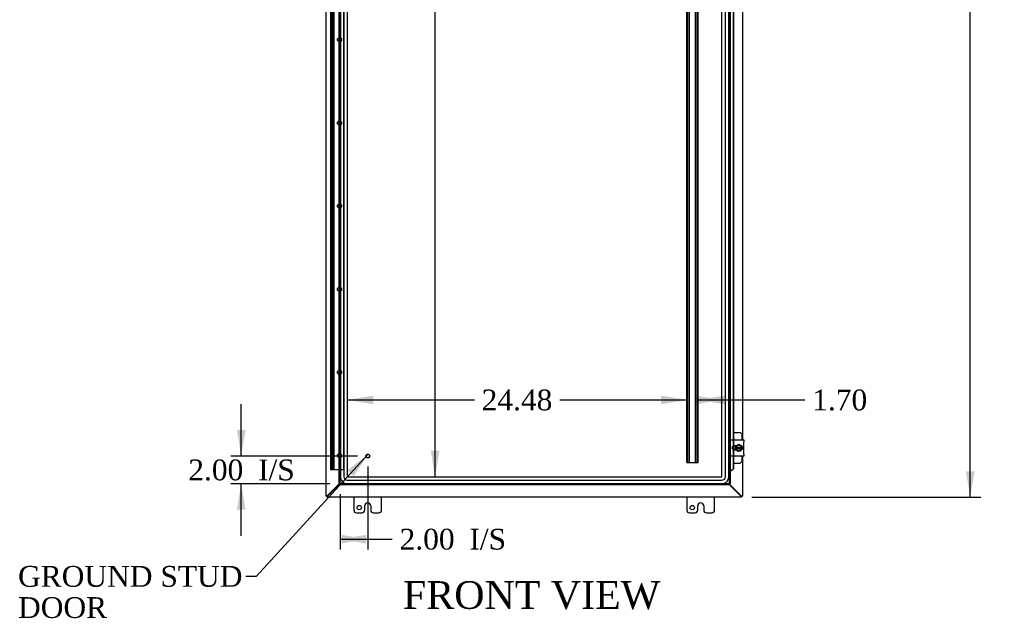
# Model space of a CAD drawing. Header units: inches. Extents: x 21 to 295, y 2 to 198.
# Tile 3 of 11: x 75 to 146, y 50 to 93. Entities that reach past the tile are written whole.
import ezdxf
from ezdxf.enums import TextEntityAlignment as Align

# ---------------------------------------------------------------- set-up
doc = ezdxf.new("R2010")
doc.units = ezdxf.units.IN
doc.header["$MEASUREMENT"] = 0
for name, color, linetype in [('COM42667', 7, 'CONTINUOUS'), ('COM42780', 7, 'CONTINUOUS'), ('COM48505', 7, 'CONTINUOUS'), ('COM48531', 7, 'CONTINUOUS'), ('COM53845-5', 7, 'CONTINUOUS'), ('COM54746-68', 7, 'CONTINUOUS'), ('COM70219', 7, 'CONTINUOUS'), ('COM71680-4', 7, 'CONTINUOUS'), ('COM71781-1', 7, 'CONTINUOUS'), ('DEFAULT', 7, 'CONTINUOUS'), ('FET07710', 7, 'CONTINUOUS'), ('SCC19011', 7, 'CONTINUOUS'), ('SPR20265', 7, 'CONTINUOUS'), ('STD21878', 7, 'CONTINUOUS'), ('WAF25035', 7, 'CONTINUOUS')]:
    doc.layers.add(name, color=color, linetype=linetype)
doc.styles.add('SEACAD_TIMES_NEW_ROMAN', font='times.ttf')

# ---------------------------------------------------------------- blocks, each defined once
blk = doc.blocks.new('SEANNOT_GROUP2')
at = {"layer": 'DEFAULT', "linetype": 'Continuous'}
blk.add_hatch(color=136, dxfattribs=at).paths.add_polyline_path([(98.641, 59.915), (99.676, 61.51), (98.18, 60.337)])
at = {"layer": 'DEFAULT', "color": 136, "linetype": 'Continuous'}
blk.add_line((91.611, 52.694), (90.861, 52.694), dxfattribs=at)
blk.add_lwpolyline([(91.611, 52.694), (99.676, 61.51)], dxfattribs=at)
at = {"layer": 'DEFAULT', "color": 136, "linetype": 'Continuous', "style": 'SEACAD_TIMES_NEW_ROMAN'}
for s, p in [('GROUND STUD', (74.447, 53.444)), ('DOOR', (74.447, 51.194))]:
    blk.add_text(s, height=1.5, dxfattribs=at).set_placement(p, align=Align.TOP_LEFT)
blk = doc.blocks.new('GDIMGGROUP')
at = {"layer": 'DEFAULT', "linetype": 'Continuous'}
for points in [[(143.384, 128.526), (143.072, 130.401), (142.759, 128.526)], [(143.384, 60.276), (142.759, 60.276), (143.072, 58.401)]]:
    blk.add_hatch(color=136, dxfattribs=at).paths.add_polyline_path(points)
at = {"layer": 'DEFAULT', "color": 136, "linetype": 'Continuous'}
for p, q in [((127.324, 130.401), (143.822, 130.401)), ((143.072, 98.215), (143.072, 130.401)), ((143.072, 58.401), (143.072, 96.19)), ((127.324, 58.401), (143.822, 58.401))]:
    blk.add_line(p, q, dxfattribs=at)
at = {"layer": 'DEFAULT', "color": 136, "linetype": 'Continuous', "style": 'SEACAD_TIMES_NEW_ROMAN'}
blk.add_text('72.00', height=1.5, dxfattribs=at).set_placement((140.513, 97.69), align=Align.TOP_LEFT)
blk = doc.blocks.new('GDIMGGROUP1')
at = {"layer": 'DEFAULT', "linetype": 'Continuous'}
for points in [[(90.217, 63.246), (90.53, 61.371), (90.842, 63.246)], [(90.217, 57.496), (90.842, 57.496), (90.53, 59.371)]]:
    blk.add_hatch(color=136, dxfattribs=at).paths.add_polyline_path(points)
at = {"layer": 'DEFAULT', "color": 136, "linetype": 'Continuous'}
for p, q in [((90.53, 61.371), (90.53, 65.121)), ((98.905, 61.371), (89.78, 61.371)), ((96.905, 59.371), (89.78, 59.371)), ((90.53, 55.621), (90.53, 59.371))]:
    blk.add_line(p, q, dxfattribs=at)
at = {"layer": 'DEFAULT', "color": 136, "linetype": 'Continuous', "style": 'SEACAD_TIMES_NEW_ROMAN'}
for s, p in [('2.00', (86.717, 61.121)), ('I/S', (91.748, 61.121))]:
    blk.add_text(s, height=1.5, dxfattribs=at).set_placement(p, align=Align.TOP_LEFT)
blk = doc.blocks.new('GDIMGGROUP14')
at = {"layer": 'DEFAULT', "linetype": 'Continuous'}
for points in [[(99.53, 55.064), (99.53, 55.689), (97.655, 55.376)], [(97.78, 55.064), (99.655, 55.376), (97.78, 55.689)]]:
    blk.add_hatch(color=136, dxfattribs=at).paths.add_polyline_path(points)
at = {"layer": 'DEFAULT', "color": 136, "linetype": 'Continuous'}
for p, q in [((99.655, 60.621), (99.655, 54.626)), ((97.655, 58.621), (97.655, 54.626)), ((97.655, 55.376), (100.669, 55.376)), ((100.669, 55.376), (101.419, 55.376))]:
    blk.add_line(p, q, dxfattribs=at)
at = {"layer": 'DEFAULT', "color": 136, "linetype": 'Continuous', "style": 'SEACAD_TIMES_NEW_ROMAN'}
for s, p in [('2.00', (101.944, 56.126)), ('I/S', (106.975, 56.126))]:
    blk.add_text(s, height=1.5, dxfattribs=at).set_placement(p, align=Align.TOP_LEFT)
blk = doc.blocks.new('GDIMGGROUP23')
at = {"layer": 'DEFAULT', "linetype": 'Continuous'}
for points in [[(104.816, 127.053), (104.503, 128.928), (104.191, 127.053)], [(104.816, 61.749), (104.191, 61.749), (104.503, 59.874)]]:
    blk.add_hatch(color=136, dxfattribs=at).paths.add_polyline_path(points)
at = {"layer": 'DEFAULT', "color": 136, "linetype": 'Continuous'}
for p, q in [((104.503, 95.676), (104.503, 128.928)), ((104.503, 59.874), (104.503, 93.651))]:
    blk.add_line(p, q, dxfattribs=at)
at = {"layer": 'DEFAULT', "color": 136, "linetype": 'Continuous', "style": 'SEACAD_TIMES_NEW_ROMAN'}
blk.add_text('69.05', height=1.5, dxfattribs=at).set_placement((101.944, 95.151), align=Align.TOP_LEFT)
blk = doc.blocks.new('GDIMGGROUP24')
at = {"layer": 'DEFAULT', "linetype": 'Continuous'}
for points in [[(100.05, 65.729), (98.175, 65.417), (100.05, 65.104)], [(120.78, 65.729), (120.78, 65.104), (122.655, 65.417)]]:
    blk.add_hatch(color=136, dxfattribs=at).paths.add_polyline_path(points)
at = {"layer": 'DEFAULT', "color": 136, "linetype": 'Continuous'}
for p, q in [((98.175, 65.417), (107.331, 65.417)), ((113.499, 65.417), (122.655, 65.417))]:
    blk.add_line(p, q, dxfattribs=at)
at = {"layer": 'DEFAULT', "color": 136, "linetype": 'Continuous', "style": 'SEACAD_TIMES_NEW_ROMAN'}
blk.add_text('24.48', height=1.5, dxfattribs=at).set_placement((107.856, 66.167), align=Align.TOP_LEFT)
blk = doc.blocks.new('GDIMGGROUP29')
at = {"layer": 'DEFAULT', "linetype": 'Continuous'}
for points in [[(123.298, 65.729), (123.298, 65.104), (125.173, 65.417)], [(125.347, 65.729), (123.472, 65.417), (125.347, 65.104)]]:
    blk.add_hatch(color=136, dxfattribs=at).paths.add_polyline_path(points)
at = {"layer": 'DEFAULT', "color": 136, "linetype": 'Continuous'}
for p, q in [((123.472, 65.417), (130.405, 65.417)), ((130.405, 65.417), (131.155, 65.417))]:
    blk.add_line(p, q, dxfattribs=at)
at = {"layer": 'DEFAULT', "color": 136, "linetype": 'Continuous', "style": 'SEACAD_TIMES_NEW_ROMAN'}
blk.add_text('1.70', height=1.5, dxfattribs=at).set_placement((131.68, 66.167), align=Align.TOP_LEFT)

msp = doc.modelspace()

# ---------------------------------------------------------------- linework, layer by layer
at = {"layer": 'COM42667', "color": 7}
for p, q in [((125.772, 62.407), (125.772, 62.55)), ((125.772, 62.55), (126.742, 62.55)), ((126.742, 62.55), (126.742, 62.407)), ((125.772, 62.407), (125.772, 61.515)), ((126.186, 62.102), (126.047, 62.102)), ((126.047, 61.821), (126.186, 61.821)), ((126.742, 61.515), (126.742, 62.407)), ((125.772, 61.372), (125.772, 61.515)), ((126.742, 61.372), (125.772, 61.372)), ((126.742, 61.515), (126.742, 61.372))]:
    msp.add_line(p, q, dxfattribs=at)
msp.add_arc((126.047, 61.961), 0.14, 90, 270, dxfattribs=at)
at = {"layer": 'COM42780', "color": 7}
for p, q in [((125.996, 63.077), (126.393, 63.077)), ((126.643, 62.55), (126.643, 62.827)), ((126.143, 62.027), (126.143, 62.102)), ((126.143, 61.821), (126.143, 61.892)), ((126.643, 61.096), (126.643, 61.372)), ((125.996, 60.846), (126.393, 60.846))]:
    msp.add_line(p, q, dxfattribs=at)
for centre, start, end in [((125.893, 62.39), 39.93243, 65.66946), ((126.393, 62.827), 0, 90), ((125.893, 61.533), 294.33054, 320.06757), ((126.393, 61.096), 270, 0)]:
    msp.add_arc(centre, 0.25, start, end, dxfattribs=at)
at = {"layer": 'COM48505', "color": 7}
for p, q in [((126.646, 93.812), (126.646, 62.55)), ((126.646, 61.372), (126.646, 58.473)), ((125.699, 59.367), (126.538, 58.528)), ((126.646, 58.473), (126.574, 58.473))]:
    msp.add_line(p, q, dxfattribs=at)
for points, knots in [([(126.538, 58.528), (126.543, 58.524), (126.548, 58.519), (126.556, 58.51), (126.56, 58.505), (126.567, 58.496), (126.57, 58.492), (126.573, 58.482), (126.574, 58.478), (126.574, 58.473)], [0, 0, 0, 0, 0.25, 0.25, 0.5, 0.5, 0.75, 0.75, 1, 1, 1, 1]), ([(126.538, 58.528), (126.545, 58.526), (126.552, 58.524), (126.566, 58.519), (126.573, 58.517), (126.586, 58.512), (126.592, 58.51), (126.604, 58.505), (126.61, 58.503), (126.62, 58.498), (126.624, 58.496), (126.632, 58.492), (126.635, 58.489), (126.643, 58.482), (126.646, 58.478), (126.646, 58.473)], [0, 0, 0, 0, 0.125, 0.125, 0.25, 0.25, 0.375, 0.375, 0.5, 0.5, 0.625, 0.625, 0.75, 0.75, 1, 1, 1, 1])]:
    msp.add_open_spline(points, degree=3, knots=knots, dxfattribs=at)
at = {"layer": 'COM48531', "color": 7}
for p, q in [((97.635, 59.371), (96.773, 58.509)), ((126.519, 58.509), (125.699, 59.329)), ((96.718, 58.401), (96.718, 58.473)), ((126.574, 58.401), (96.718, 58.401)), ((126.574, 58.401), (126.574, 58.473))]:
    msp.add_line(p, q, dxfattribs=at)
for points, knots in [([(96.718, 58.401), (96.721, 58.401), (96.723, 58.402), (96.727, 58.405), (96.73, 58.407), (96.734, 58.412), (96.737, 58.415), (96.741, 58.423), (96.743, 58.428), (96.748, 58.438), (96.75, 58.443), (96.755, 58.455), (96.757, 58.461), (96.764, 58.481), (96.769, 58.495), (96.773, 58.509)], [0, 0, 0, 0, 0.125, 0.125, 0.25, 0.25, 0.375, 0.375, 0.5, 0.5, 0.625, 0.625, 0.75, 0.75, 1, 1, 1, 1]), ([(96.718, 58.473), (96.723, 58.473), (96.727, 58.474), (96.737, 58.478), (96.741, 58.48), (96.75, 58.487), (96.755, 58.491), (96.764, 58.5), (96.769, 58.504), (96.773, 58.509)], [0, 0, 0, 0, 0.25, 0.25, 0.5, 0.5, 0.75, 0.75, 1, 1, 1, 1]), ([(126.574, 58.473), (126.57, 58.473), (126.565, 58.474), (126.556, 58.478), (126.551, 58.48), (126.542, 58.487), (126.538, 58.491), (126.528, 58.5), (126.524, 58.504), (126.519, 58.509)], [0, 0, 0, 0, 0.25, 0.25, 0.5, 0.5, 0.75, 0.75, 1, 1, 1, 1]), ([(126.574, 58.401), (126.572, 58.401), (126.57, 58.402), (126.565, 58.405), (126.563, 58.407), (126.558, 58.412), (126.556, 58.415), (126.551, 58.423), (126.549, 58.428), (126.544, 58.438), (126.542, 58.443), (126.538, 58.455), (126.535, 58.461), (126.528, 58.481), (126.524, 58.495), (126.519, 58.509)], [0, 0, 0, 0, 0.125, 0.125, 0.25, 0.25, 0.375, 0.375, 0.5, 0.5, 0.625, 0.625, 0.75, 0.75, 1, 1, 1, 1])]:
    msp.add_open_spline(points, degree=3, knots=knots, dxfattribs=at)
at = {"layer": 'COM53845-5', "color": 7}
for p, q in [((122.655, 60.901), (122.655, 127.901)), ((122.695, 60.901), (122.695, 127.901)), ((122.807, 60.901), (122.807, 127.901)), ((122.847, 60.901), (122.847, 127.901)), ((123.28, 60.901), (123.28, 127.901)), ((123.32, 60.901), (123.32, 127.901)), ((123.432, 60.901), (123.432, 127.901)), ((123.472, 60.901), (123.472, 127.901)), ((122.655, 60.901), (122.738, 60.901)), ((122.738, 60.901), (123.389, 60.901)), ((123.389, 60.901), (123.472, 60.901))]:
    msp.add_line(p, q, dxfattribs=at)
at = {"layer": 'COM54746-68', "color": 7}
for p, q in [((97.025, 128.401), (97.025, 61.401)), ((97.125, 61.401), (97.125, 128.401)), ((97.208, 60.401), (97.208, 128.401)), ((97.234, 60.401), (97.234, 128.401)), ((97.717, 60.401), (97.717, 128.401)), ((97.927, 60.401), (97.927, 128.401)), ((96.958, 93.401), (96.958, 92.401)), ((96.996, 92.401), (96.996, 93.401)), ((97.02, 93.401), (97.02, 92.401)), ((97.039, 92.401), (97.039, 93.401)), ((97.13, 92.401), (97.13, 93.401)), ((97.143, 93.401), (97.143, 92.402)), ((97.192, 92.401), (97.192, 93.401)), ((97.199, 92.402), (97.199, 93.401)), ((97.075, 92.402), (96.958, 92.402)), ((96.958, 92.402), (96.958, 91.401)), ((96.958, 92.401), (97.192, 92.401)), ((97.02, 92.402), (97.02, 91.401)), ((97.04, 91.401), (97.04, 92.401)), ((97.075, 92.402), (97.143, 92.402)), ((97.124, 92.401), (97.124, 91.401)), ((97.13, 91.401), (97.13, 92.402)), ((97.13, 91.401), (97.13, 92.402)), ((97.199, 92.402), (97.143, 92.402)), ((97.192, 91.401), (97.192, 92.402)), ((97.192, 91.401), (97.192, 92.402)), ((97.075, 91.401), (96.958, 91.401)), ((96.958, 91.401), (97.075, 91.401)), ((96.958, 91.401), (96.958, 90.401)), ((96.996, 90.401), (96.996, 91.401)), ((97.02, 91.401), (97.02, 90.401)), ((97.039, 90.401), (97.039, 91.401)), ((97.075, 91.401), (97.143, 91.401)), ((97.13, 90.401), (97.13, 91.401)), ((97.199, 91.401), (97.143, 91.401)), ((97.143, 91.401), (97.143, 90.402)), ((97.192, 90.401), (97.192, 91.401)), ((97.199, 90.402), (97.199, 91.401)), ((97.075, 90.402), (96.958, 90.402)), ((96.958, 90.402), (96.958, 89.401)), ((96.958, 90.401), (97.192, 90.401)), ((97.02, 90.402), (97.02, 89.401)), ((97.04, 89.401), (97.04, 90.401)), ((97.075, 90.402), (97.143, 90.402)), ((97.124, 90.401), (97.124, 89.401)), ((97.13, 89.401), (97.13, 90.402)), ((97.13, 89.401), (97.13, 90.402)), ((97.199, 90.402), (97.143, 90.402)), ((97.192, 89.401), (97.192, 90.402)), ((97.192, 89.401), (97.192, 90.402)), ((97.075, 89.401), (96.958, 89.401)), ((96.958, 89.401), (97.075, 89.401)), ((96.958, 89.401), (96.958, 88.401)), ((96.996, 88.401), (96.996, 89.401)), ((97.02, 89.401), (97.02, 88.401)), ((97.039, 88.401), (97.039, 89.401)), ((97.075, 89.401), (97.143, 89.401)), ((97.13, 88.401), (97.13, 89.401)), ((97.199, 89.401), (97.143, 89.401)), ((97.143, 89.401), (97.143, 88.402)), ((97.192, 88.401), (97.192, 89.401)), ((97.199, 88.402), (97.199, 89.401)), ((97.075, 88.402), (96.958, 88.402)), ((96.958, 88.402), (96.958, 87.401)), ((96.958, 88.401), (97.192, 88.401)), ((97.02, 88.402), (97.02, 87.401)), ((97.04, 87.401), (97.04, 88.401)), ((97.075, 88.402), (97.143, 88.402)), ((97.124, 88.401), (97.124, 87.401)), ((97.13, 87.401), (97.13, 88.402)), ((97.13, 87.401), (97.13, 88.402)), ((97.199, 88.402), (97.143, 88.402)), ((97.192, 87.401), (97.192, 88.402)), ((97.192, 87.401), (97.192, 88.402)), ((97.075, 87.401), (96.958, 87.401)), ((96.958, 87.401), (97.075, 87.401)), ((96.958, 87.401), (96.958, 86.401)), ((96.996, 86.401), (96.996, 87.401)), ((97.02, 87.401), (97.02, 86.401)), ((97.039, 86.401), (97.039, 87.401)), ((97.075, 87.401), (97.143, 87.401)), ((97.13, 86.401), (97.13, 87.401)), ((97.199, 87.401), (97.143, 87.401)), ((97.143, 87.401), (97.143, 86.402)), ((97.192, 86.401), (97.192, 87.401)), ((97.199, 86.402), (97.199, 87.401)), ((97.075, 86.402), (96.958, 86.402)), ((96.958, 86.402), (96.958, 85.401)), ((96.958, 86.401), (97.192, 86.401)), ((97.02, 86.402), (97.02, 85.401)), ((97.04, 85.401), (97.04, 86.401)), ((97.075, 86.402), (97.143, 86.402)), ((97.124, 86.401), (97.124, 85.401)), ((97.13, 85.401), (97.13, 86.402)), ((97.13, 85.401), (97.13, 86.402)), ((97.199, 86.402), (97.143, 86.402)), ((97.192, 85.401), (97.192, 86.402)), ((97.192, 85.401), (97.192, 86.402)), ((97.075, 85.401), (96.958, 85.401)), ((96.958, 85.401), (97.075, 85.401)), ((96.958, 85.401), (96.958, 84.401)), ((96.996, 84.401), (96.996, 85.401)), ((97.02, 85.401), (97.02, 84.401)), ((97.039, 84.401), (97.039, 85.401)), ((97.075, 85.401), (97.143, 85.401)), ((97.13, 84.401), (97.13, 85.401)), ((97.199, 85.401), (97.143, 85.401)), ((97.143, 85.401), (97.143, 84.402)), ((97.192, 84.401), (97.192, 85.401)), ((97.199, 84.402), (97.199, 85.401)), ((97.075, 84.402), (96.958, 84.402)), ((96.958, 84.402), (96.958, 83.401)), ((96.958, 84.401), (97.192, 84.401)), ((97.02, 84.402), (97.02, 83.401)), ((97.04, 83.401), (97.04, 84.401)), ((97.075, 84.402), (97.143, 84.402)), ((97.124, 84.401), (97.124, 83.401)), ((97.13, 83.401), (97.13, 84.402)), ((97.13, 83.401), (97.13, 84.402)), ((97.199, 84.402), (97.143, 84.402)), ((97.192, 83.401), (97.192, 84.402)), ((97.192, 83.401), (97.192, 84.402)), ((97.075, 83.401), (96.958, 83.401)), ((96.958, 83.401), (97.075, 83.401)), ((96.958, 83.401), (96.958, 82.401)), ((96.996, 82.401), (96.996, 83.401)), ((97.02, 83.401), (97.02, 82.401)), ((97.039, 82.401), (97.039, 83.401)), ((97.075, 83.401), (97.143, 83.401)), ((97.13, 82.401), (97.13, 83.401)), ((97.199, 83.401), (97.143, 83.401)), ((97.143, 83.401), (97.143, 82.402)), ((97.192, 82.401), (97.192, 83.401)), ((97.199, 82.402), (97.199, 83.401)), ((97.075, 82.402), (96.958, 82.402)), ((96.958, 82.402), (96.958, 81.401)), ((96.958, 82.401), (97.192, 82.401)), ((97.02, 82.402), (97.02, 81.401)), ((97.04, 81.401), (97.04, 82.401)), ((97.075, 82.402), (97.143, 82.402)), ((97.124, 82.401), (97.124, 81.401)), ((97.13, 81.401), (97.13, 82.402)), ((97.13, 81.401), (97.13, 82.402)), ((97.199, 82.402), (97.143, 82.402)), ((97.192, 81.401), (97.192, 82.402)), ((97.192, 81.401), (97.192, 82.402)), ((97.075, 81.401), (96.958, 81.401)), ((96.958, 81.401), (97.075, 81.401)), ((96.958, 81.401), (96.958, 80.401)), ((96.996, 80.401), (96.996, 81.401)), ((97.02, 81.401), (97.02, 80.401)), ((97.039, 80.401), (97.039, 81.401)), ((97.075, 81.401), (97.143, 81.401)), ((97.13, 80.401), (97.13, 81.401)), ((97.199, 81.401), (97.143, 81.401)), ((97.143, 81.401), (97.143, 80.402)), ((97.192, 80.401), (97.192, 81.401)), ((97.199, 80.402), (97.199, 81.401)), ((97.075, 80.402), (96.958, 80.402)), ((96.958, 80.402), (96.958, 79.401)), ((96.958, 80.401), (97.192, 80.401)), ((97.02, 80.402), (97.02, 79.401)), ((97.04, 79.401), (97.04, 80.401)), ((97.075, 80.402), (97.143, 80.402)), ((97.124, 80.401), (97.124, 79.401)), ((97.13, 79.401), (97.13, 80.402)), ((97.13, 79.401), (97.13, 80.402)), ((97.199, 80.402), (97.143, 80.402)), ((97.192, 79.401), (97.192, 80.402)), ((97.192, 79.401), (97.192, 80.402)), ((97.075, 79.401), (96.958, 79.401)), ((96.958, 79.401), (97.075, 79.401)), ((96.958, 79.401), (96.958, 78.401)), ((96.996, 78.401), (96.996, 79.401)), ((97.02, 79.401), (97.02, 78.401)), ((97.039, 78.401), (97.039, 79.401)), ((97.075, 79.401), (97.143, 79.401)), ((97.13, 78.401), (97.13, 79.401)), ((97.199, 79.401), (97.143, 79.401)), ((97.143, 79.401), (97.143, 78.402)), ((97.192, 78.401), (97.192, 79.401)), ((97.199, 78.402), (97.199, 79.401)), ((97.075, 78.402), (96.958, 78.402)), ((96.958, 78.402), (96.958, 77.401)), ((96.958, 78.401), (97.192, 78.401)), ((97.02, 78.402), (97.02, 77.401)), ((97.04, 77.401), (97.04, 78.401)), ((97.075, 78.402), (97.143, 78.402)), ((97.124, 78.401), (97.124, 77.401)), ((97.13, 77.401), (97.13, 78.402)), ((97.13, 77.401), (97.13, 78.402)), ((97.199, 78.402), (97.143, 78.402)), ((97.192, 77.401), (97.192, 78.402)), ((97.192, 77.401), (97.192, 78.402)), ((97.075, 77.401), (96.958, 77.401)), ((96.958, 77.401), (97.075, 77.401)), ((96.958, 77.401), (96.958, 76.401)), ((96.996, 76.401), (96.996, 77.401)), ((97.02, 77.401), (97.02, 76.401)), ((97.039, 76.401), (97.039, 77.401)), ((97.075, 77.401), (97.143, 77.401)), ((97.13, 76.401), (97.13, 77.401)), ((97.199, 77.401), (97.143, 77.401)), ((97.143, 77.401), (97.143, 76.402)), ((97.192, 76.401), (97.192, 77.401)), ((97.199, 76.402), (97.199, 77.401)), ((97.075, 76.402), (96.958, 76.402)), ((96.958, 76.402), (96.958, 75.401)), ((96.958, 76.401), (97.192, 76.401)), ((97.02, 76.402), (97.02, 75.401)), ((97.04, 75.401), (97.04, 76.401)), ((97.075, 76.402), (97.143, 76.402)), ((97.124, 76.401), (97.124, 75.401)), ((97.13, 75.401), (97.13, 76.402)), ((97.13, 75.401), (97.13, 76.402)), ((97.199, 76.402), (97.143, 76.402)), ((97.192, 75.401), (97.192, 76.402)), ((97.192, 75.401), (97.192, 76.402)), ((97.075, 75.401), (96.958, 75.401)), ((96.958, 75.401), (97.075, 75.401)), ((96.958, 75.401), (96.958, 74.401)), ((96.996, 74.401), (96.996, 75.401)), ((97.02, 75.401), (97.02, 74.401)), ((97.039, 74.401), (97.039, 75.401)), ((97.075, 75.401), (97.143, 75.401)), ((97.13, 74.401), (97.13, 75.401)), ((97.199, 75.401), (97.143, 75.401)), ((97.143, 75.401), (97.143, 74.402)), ((97.192, 74.401), (97.192, 75.401)), ((97.199, 74.402), (97.199, 75.401)), ((97.075, 74.402), (96.958, 74.402)), ((96.958, 74.402), (96.958, 73.401)), ((96.958, 74.401), (97.192, 74.401)), ((97.02, 74.402), (97.02, 73.401)), ((97.04, 73.401), (97.04, 74.401)), ((97.075, 74.402), (97.143, 74.402)), ((97.124, 74.401), (97.124, 73.401)), ((97.13, 73.401), (97.13, 74.402)), ((97.13, 73.401), (97.13, 74.402)), ((97.199, 74.402), (97.143, 74.402)), ((97.192, 73.401), (97.192, 74.402)), ((97.192, 73.401), (97.192, 74.402)), ((97.075, 73.401), (96.958, 73.401)), ((96.958, 73.401), (97.075, 73.401)), ((96.958, 73.401), (96.958, 72.401)), ((96.996, 72.401), (96.996, 73.401)), ((97.02, 73.401), (97.02, 72.401)), ((97.039, 72.401), (97.039, 73.401)), ((97.075, 73.401), (97.143, 73.401)), ((97.13, 72.401), (97.13, 73.401)), ((97.199, 73.401), (97.143, 73.401)), ((97.143, 73.401), (97.143, 72.402)), ((97.192, 72.401), (97.192, 73.401)), ((97.199, 72.402), (97.199, 73.401)), ((97.075, 72.402), (96.958, 72.402)), ((96.958, 72.402), (96.958, 71.401)), ((96.958, 72.401), (97.192, 72.401)), ((97.02, 72.402), (97.02, 71.401)), ((97.04, 71.401), (97.04, 72.401)), ((97.075, 72.402), (97.143, 72.402)), ((97.124, 72.401), (97.124, 71.401)), ((97.13, 71.401), (97.13, 72.402)), ((97.13, 71.401), (97.13, 72.402)), ((97.199, 72.402), (97.143, 72.402)), ((97.192, 71.401), (97.192, 72.402)), ((97.192, 71.401), (97.192, 72.402)), ((97.075, 71.401), (96.958, 71.401)), ((96.958, 71.401), (97.075, 71.401)), ((96.958, 71.401), (96.958, 70.401)), ((96.996, 70.401), (96.996, 71.401)), ((97.02, 71.401), (97.02, 70.401)), ((97.039, 70.401), (97.039, 71.401)), ((97.075, 71.401), (97.143, 71.401)), ((97.13, 70.401), (97.13, 71.401)), ((97.199, 71.401), (97.143, 71.401)), ((97.143, 71.401), (97.143, 70.402)), ((97.192, 70.401), (97.192, 71.401)), ((97.199, 70.402), (97.199, 71.401)), ((97.075, 70.402), (96.958, 70.402)), ((96.958, 70.402), (96.958, 69.401)), ((96.958, 70.401), (97.192, 70.401)), ((97.02, 70.402), (97.02, 69.401)), ((97.04, 69.401), (97.04, 70.401)), ((97.075, 70.402), (97.143, 70.402)), ((97.124, 70.401), (97.124, 69.401)), ((97.13, 69.401), (97.13, 70.402)), ((97.13, 69.401), (97.13, 70.402)), ((97.199, 70.402), (97.143, 70.402)), ((97.192, 69.401), (97.192, 70.402)), ((97.192, 69.401), (97.192, 70.402)), ((97.075, 69.401), (96.958, 69.401)), ((96.958, 69.401), (97.075, 69.401)), ((96.958, 69.401), (96.958, 68.401)), ((96.996, 68.401), (96.996, 69.401)), ((97.02, 69.401), (97.02, 68.401)), ((97.039, 68.401), (97.039, 69.401)), ((97.075, 69.401), (97.143, 69.401)), ((97.13, 68.401), (97.13, 69.401)), ((97.199, 69.401), (97.143, 69.401)), ((97.143, 69.401), (97.143, 68.402)), ((97.192, 68.401), (97.192, 69.401)), ((97.199, 68.402), (97.199, 69.401)), ((97.075, 68.402), (96.958, 68.402)), ((96.958, 68.402), (96.958, 67.401)), ((96.958, 68.401), (97.192, 68.401)), ((97.02, 68.402), (97.02, 67.401)), ((97.04, 67.401), (97.04, 68.401)), ((97.075, 68.402), (97.143, 68.402)), ((97.124, 68.401), (97.124, 67.401)), ((97.13, 67.401), (97.13, 68.402)), ((97.13, 67.401), (97.13, 68.402)), ((97.199, 68.402), (97.143, 68.402)), ((97.192, 67.401), (97.192, 68.402)), ((97.192, 67.401), (97.192, 68.402)), ((97.075, 67.401), (96.958, 67.401)), ((96.958, 67.401), (97.075, 67.401)), ((96.958, 67.401), (96.958, 66.401)), ((96.996, 66.401), (96.996, 67.401)), ((97.02, 67.401), (97.02, 66.401)), ((97.039, 66.401), (97.039, 67.401)), ((97.075, 67.401), (97.143, 67.401)), ((97.13, 66.401), (97.13, 67.401)), ((97.199, 67.401), (97.143, 67.401)), ((97.143, 67.401), (97.143, 66.402)), ((97.192, 66.401), (97.192, 67.401)), ((97.199, 66.402), (97.199, 67.401)), ((97.075, 66.402), (96.958, 66.402)), ((96.958, 66.402), (96.958, 65.401)), ((96.958, 66.401), (97.192, 66.401)), ((97.02, 66.402), (97.02, 65.401)), ((97.04, 65.401), (97.04, 66.401)), ((97.075, 66.402), (97.143, 66.402)), ((97.124, 66.401), (97.124, 65.401)), ((97.13, 65.401), (97.13, 66.402)), ((97.13, 65.401), (97.13, 66.402)), ((97.199, 66.402), (97.143, 66.402)), ((97.192, 65.401), (97.192, 66.402)), ((97.192, 65.401), (97.192, 66.402)), ((97.075, 65.401), (96.958, 65.401)), ((96.958, 65.401), (97.075, 65.401)), ((96.958, 65.401), (96.958, 64.401)), ((96.996, 64.401), (96.996, 65.401)), ((97.02, 65.401), (97.02, 64.401)), ((97.039, 64.401), (97.039, 65.401)), ((97.075, 65.401), (97.143, 65.401)), ((97.13, 64.401), (97.13, 65.401)), ((97.199, 65.401), (97.143, 65.401)), ((97.143, 65.401), (97.143, 64.402)), ((97.192, 64.401), (97.192, 65.401)), ((97.199, 64.402), (97.199, 65.401)), ((97.075, 64.402), (96.958, 64.402)), ((96.958, 64.402), (96.958, 63.401)), ((96.958, 64.401), (97.192, 64.401)), ((97.02, 64.402), (97.02, 63.401)), ((97.04, 63.401), (97.04, 64.401)), ((97.075, 64.402), (97.143, 64.402)), ((97.124, 64.401), (97.124, 63.401)), ((97.13, 63.401), (97.13, 64.402)), ((97.13, 63.401), (97.13, 64.402)), ((97.199, 64.402), (97.143, 64.402)), ((97.192, 63.401), (97.192, 64.402)), ((97.192, 63.401), (97.192, 64.402)), ((97.075, 63.401), (96.958, 63.401)), ((96.958, 63.401), (97.075, 63.401)), ((96.958, 63.401), (96.958, 62.401)), ((96.996, 62.401), (96.996, 63.401)), ((97.02, 63.401), (97.02, 62.401)), ((97.039, 62.401), (97.039, 63.401)), ((97.075, 63.401), (97.143, 63.401)), ((97.13, 62.401), (97.13, 63.401)), ((97.199, 63.401), (97.143, 63.401)), ((97.143, 63.401), (97.143, 62.402)), ((97.192, 62.401), (97.192, 63.401)), ((97.199, 62.402), (97.199, 63.401)), ((97.075, 62.402), (96.958, 62.402)), ((96.958, 62.402), (96.958, 61.401)), ((96.958, 62.401), (97.192, 62.401)), ((97.02, 62.402), (97.02, 61.401)), ((97.04, 61.401), (97.04, 62.401)), ((97.075, 62.402), (97.143, 62.402)), ((97.124, 62.401), (97.124, 61.401)), ((97.13, 61.401), (97.13, 62.402)), ((97.13, 61.401), (97.13, 62.402)), ((97.199, 62.402), (97.143, 62.402)), ((97.192, 61.401), (97.192, 62.402)), ((97.192, 61.401), (97.192, 62.402)), ((96.958, 61.401), (97.075, 61.401)), ((96.958, 61.401), (97.143, 61.401)), ((96.958, 61.401), (96.958, 60.401)), ((96.996, 60.401), (96.996, 61.401)), ((97.02, 61.401), (97.02, 60.401)), ((97.025, 61.401), (97.025, 61.401)), ((97.025, 61.401), (97.025, 60.401)), ((97.039, 60.401), (97.039, 61.401)), ((97.143, 61.401), (97.075, 61.401)), ((97.125, 60.401), (97.125, 61.401)), ((97.125, 61.401), (97.125, 61.401)), ((97.13, 60.401), (97.13, 61.401)), ((97.143, 61.401), (97.143, 60.401)), ((97.143, 61.401), (97.199, 61.401)), ((97.143, 61.401), (97.192, 61.401)), ((97.192, 60.401), (97.192, 61.401)), ((97.199, 60.401), (97.199, 61.401)), ((96.958, 60.401), (97.143, 60.401)), ((97.143, 60.401), (97.583, 60.401)), ((97.583, 60.401), (97.655, 60.401)), ((97.655, 60.401), (97.717, 60.401)), ((97.717, 60.401), (97.927, 60.401))]:
    msp.add_line(p, q, dxfattribs=at)
for centre in [(97.614, 91.401), (97.614, 85.401), (97.614, 79.401), (97.614, 73.401), (97.614, 67.401), (97.614, 61.401)]:
    msp.add_circle(centre, 0.152, dxfattribs=at)
at = {"layer": 'COM70219', "color": 7}
for p, q in [((97.676, 128.927), (97.676, 59.875)), ((97.677, 128.927), (97.677, 59.875)), ((97.926, 128.927), (97.926, 59.875)), ((98.175, 128.927), (98.175, 59.875)), ((98.176, 128.927), (98.176, 59.875)), ((125.172, 59.875), (125.172, 128.927)), ((125.173, 59.875), (125.173, 128.927)), ((125.422, 59.875), (125.422, 128.927)), ((125.671, 59.875), (125.671, 128.927)), ((125.672, 59.875), (125.672, 128.927)), ((98.176, 59.875), (125.172, 59.875)), ((98.176, 59.874), (125.172, 59.874)), ((98.176, 59.625), (125.172, 59.625)), ((98.176, 59.376), (125.172, 59.376)), ((98.176, 59.375), (125.172, 59.375))]:
    msp.add_line(p, q, dxfattribs=at)
for centre, radius, start, end in [((98.176, 59.875), 0.5, 180, 270), ((98.176, 59.875), 0.499, 180, 270), ((98.176, 59.875), 0.25, 180, 270), ((98.176, 59.875), 0.001, 180, 270), ((125.172, 59.875), 0.5, 270, 0), ((125.172, 59.875), 0.001, 270, 0), ((125.172, 59.875), 0.25, 270, 0), ((125.172, 59.875), 0.499, 270, 0)]:
    msp.add_arc(centre, radius, start, end, dxfattribs=at)
at = {"layer": 'COM71680-4', "color": 7}
for p, q in [((96.646, 58.473), (96.646, 130.329)), ((97.597, 59.371), (96.754, 58.528)), ((96.718, 58.473), (96.646, 58.473))]:
    msp.add_line(p, q, dxfattribs=at)
for points, knots in [([(96.646, 58.473), (96.646, 58.476), (96.647, 58.478), (96.65, 58.482), (96.652, 58.485), (96.657, 58.489), (96.66, 58.492), (96.668, 58.496), (96.673, 58.498), (96.683, 58.503), (96.688, 58.505), (96.7, 58.51), (96.706, 58.512), (96.726, 58.519), (96.74, 58.524), (96.754, 58.528)], [0, 0, 0, 0, 0.125, 0.125, 0.25, 0.25, 0.375, 0.375, 0.5, 0.5, 0.625, 0.625, 0.75, 0.75, 1, 1, 1, 1]), ([(96.718, 58.473), (96.718, 58.478), (96.719, 58.482), (96.723, 58.492), (96.725, 58.496), (96.732, 58.505), (96.736, 58.51), (96.745, 58.519), (96.749, 58.524), (96.754, 58.528)], [0, 0, 0, 0, 0.25, 0.25, 0.5, 0.5, 0.75, 0.75, 1, 1, 1, 1])]:
    msp.add_open_spline(points, degree=3, knots=knots, dxfattribs=at)
at = {"layer": 'COM71781-1', "color": 7}
for p, q in [((97.583, 59.371), (97.583, 129.432)), ((97.655, 59.371), (97.655, 129.432)), ((125.699, 129.432), (125.699, 59.371)), ((125.771, 129.432), (125.771, 59.371)), ((125.984, 93.812), (125.984, 62.55)), ((125.996, 93.812), (125.996, 62.55)), ((125.984, 62.55), (125.984, 62.087)), ((125.996, 62.55), (125.996, 62.092)), ((125.984, 62.087), (125.984, 61.836)), ((125.984, 61.836), (125.984, 61.372)), ((125.996, 62.092), (125.996, 61.83)), ((125.996, 61.83), (125.996, 61.372)), ((125.984, 61.372), (125.984, 60.454)), ((125.996, 61.372), (125.996, 60.454)), ((125.984, 60.454), (125.813, 60.281)), ((125.996, 60.454), (125.826, 60.281)), ((125.996, 60.454), (125.984, 60.454)), ((125.771, 60.246), (125.699, 60.246)), ((125.771, 60.246), (125.784, 60.246)), ((125.803, 60.269), (125.793, 60.269)), ((125.813, 60.281), (125.826, 60.281)), ((97.583, 59.371), (97.655, 59.371)), ((97.655, 59.371), (97.691, 59.407)), ((97.655, 59.371), (97.691, 59.407)), ((125.699, 59.371), (97.655, 59.371)), ((97.655, 59.299), (97.655, 59.371)), ((125.699, 59.299), (97.655, 59.299)), ((125.699, 59.371), (125.663, 59.407)), ((125.699, 59.371), (125.663, 59.407)), ((125.699, 59.299), (125.699, 59.371)), ((125.771, 59.371), (125.699, 59.371))]:
    msp.add_line(p, q, dxfattribs=at)
for centre, radius, start, end in [((126.212, 59.195), 1.153, 110.53584, 114.26578), ((126.102, 60.012), 0.395, 136.99465, 143.68581), ((126.212, 59.195), 1.153, 109.54198, 110.53584)]:
    msp.add_arc(centre, radius, start, end, dxfattribs=at)
at = {"layer": 'FET07710', "color": 7}
for p, q in [((98.646, 58.401), (98.646, 57.464)), ((100.646, 57.464), (100.646, 58.401)), ((122.646, 58.401), (122.646, 57.464)), ((124.646, 57.464), (124.646, 58.401)), ((99.428, 57.464), (99.428, 57.776)), ((99.646, 57.994), (99.646, 57.994)), ((99.864, 57.776), (99.864, 57.464)), ((123.428, 57.464), (123.428, 57.776)), ((123.646, 57.994), (123.646, 57.994)), ((123.864, 57.776), (123.864, 57.464)), ((98.834, 57.276), (99.24, 57.276)), ((100.052, 57.276), (100.459, 57.276)), ((122.834, 57.276), (123.24, 57.276)), ((124.052, 57.276), (124.459, 57.276))]:
    msp.add_line(p, q, dxfattribs=at)
for centre in [(99.037, 57.651), (123.037, 57.651)]:
    msp.add_circle(centre, 0.156, dxfattribs=at)
for centre, radius, start, end in [((99.646, 57.776), 0.218, 90, 180), ((99.646, 57.776), 0.218, 0, 90), ((123.646, 57.776), 0.218, 90, 180), ((123.646, 57.776), 0.218, 0, 90), ((98.834, 57.464), 0.188, 180, 270), ((99.24, 57.464), 0.187, 270, 0), ((100.052, 57.464), 0.188, 180, 270), ((100.459, 57.464), 0.187, 270, 0), ((122.834, 57.464), 0.188, 180, 270), ((123.24, 57.464), 0.187, 270, 0), ((124.052, 57.464), 0.188, 180, 270), ((124.459, 57.464), 0.187, 270, 0)]:
    msp.add_arc(centre, radius, start, end, dxfattribs=at)
at = {"layer": 'SCC19011', "color": 7}
for p, q in [((126.393, 62.202), (126.178, 62.07)), ((126.178, 62.07), (126.178, 61.995)), ((126.178, 61.995), (126.178, 61.927)), ((126.198, 61.995), (126.178, 61.995)), ((126.178, 61.927), (126.178, 61.852)), ((126.178, 61.927), (126.198, 61.927)), ((126.178, 61.852), (126.393, 61.72)), ((126.209, 61.995), (126.198, 61.995)), ((126.198, 61.927), (126.209, 61.927)), ((126.577, 61.995), (126.209, 61.995)), ((126.209, 61.927), (126.577, 61.927)), ((126.608, 62.07), (126.393, 62.202)), ((126.393, 61.72), (126.608, 61.852)), ((126.588, 61.995), (126.577, 61.995)), ((126.577, 61.927), (126.588, 61.927)), ((126.608, 61.995), (126.588, 61.995)), ((126.588, 61.927), (126.608, 61.927)), ((126.608, 61.995), (126.608, 62.07)), ((126.608, 61.927), (126.608, 61.995)), ((126.608, 61.852), (126.608, 61.927))]:
    msp.add_line(p, q, dxfattribs=at)
for start, end in [(10.44743, 169.55257), (190.44743, 349.55257)]:
    msp.add_arc((126.393, 61.961), 0.188, start, end, dxfattribs=at)
at = {"layer": 'SPR20265', "color": 7}
for points, knots in [([(126.175, 62.103), (126.163, 62.083), (126.141, 62.037), (126.127, 61.958), (126.142, 61.877), (126.164, 61.835), (126.175, 61.82)], [0.95809881, 0.95809881, 0.95809881, 0.95809881, 0.9661238, 0.97598802, 0.98694613, 0.99365696, 0.99365696, 0.99365696, 0.99365696]), ([(126.185, 62.103), (126.168, 62.078), (126.142, 62.022), (126.137, 61.928), (126.158, 61.86), (126.178, 61.826), (126.183, 61.82)], [0.7674218, 0.7674218, 0.7674218, 0.7674218, 0.77798983, 0.7890906, 0.80019147, 0.80289251, 0.80289251, 0.80289251, 0.80289251])]:
    msp.add_open_spline(points, degree=3, knots=knots, dxfattribs=at)
at = {"layer": 'STD21878', "color": 7}
for radius in [0.141, 0.125]:
    msp.add_circle((99.655, 61.371), radius, dxfattribs=at)
at = {"layer": 'WAF25035', "color": 7}
msp.add_circle((126.393, 61.961), 0.25, dxfattribs=at)

# ---------------------------------------------------------------- block references
at = {"layer": 'DEFAULT', "color": 7}
for name in ['GDIMGGROUP', 'GDIMGGROUP23', 'GDIMGGROUP24', 'GDIMGGROUP29', 'GDIMGGROUP1', 'SEANNOT_GROUP2', 'GDIMGGROUP14']:
    msp.add_blockref(name, (0, 0), dxfattribs=at)

# ---------------------------------------------------------------- texts
at = {"layer": 'DEFAULT', "color": 7, "style": 'SEACAD_TIMES_NEW_ROMAN'}
msp.add_text('FRONT VIEW', height=2, dxfattribs=at).set_placement((102.189, 52.349), align=Align.TOP_LEFT)

doc.saveas('drawing.dxf')
